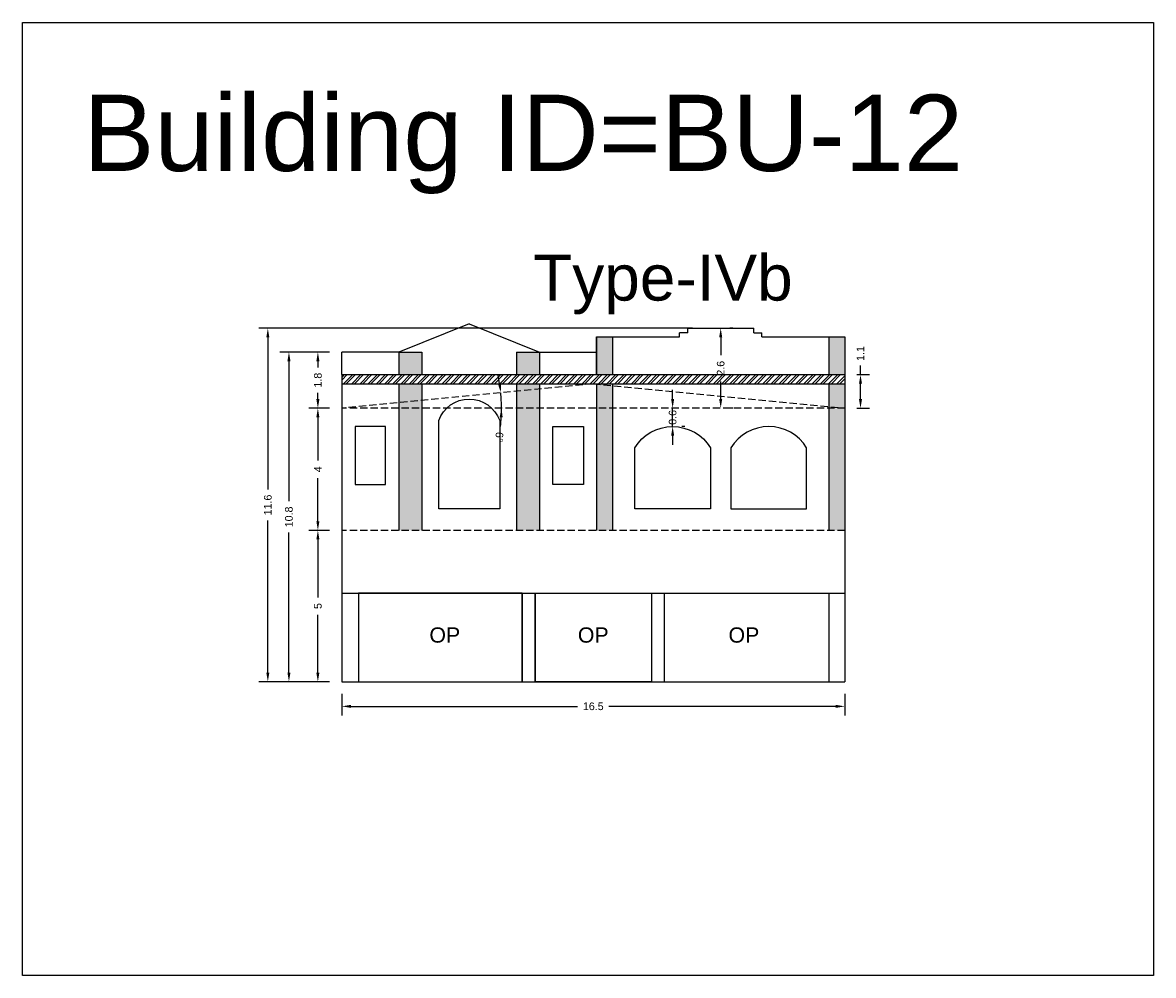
# Model space of a CAD drawing. Header units: metres. Extents: x 3416649 to 3417093, y -6712874 to -6712690.
# Tile 11 of 45: x 3416686 to 3416723, y -6712756 to -6712725. Entities that reach past the tile are written whole.
import ezdxf

# ---------------------------------------------------------------- set-up
doc = ezdxf.new("R2010")
doc.units = ezdxf.units.M
doc.linetypes.add('ACAD_ISO02W100', pattern=[15, 12, -3])
doc.layers.add('Dotted', color=7, linetype='ACAD_ISO02W100', plot=False)
doc.styles.get("Standard").update_dxf_attribs({"font": 'arial.ttf'})
doc.dimstyles.new('ISO-25', dxfattribs={"dimtxt": 0.25, "dimasz": 0.3, "dimexe": 0.3, "dimexo": 0.4, "dimgap": 0.2, "dimtad": 0, "dimdec": 1, "dimdsep": 46, "dimtxsty": 'Standard', "dimcen": 2.5, "dimadec": 0, "dimazin": 0, "dimtfac": 1, "dimtdec": 1, "dimtmove": 0, "dimatfit": 3, "dimfxl": 1, "dimarcsym": 0})

# ---------------------------------------------------------------- blocks, each defined once
blk = doc.blocks.new('*D97')
at = {"color": 0, "lineweight": -2, "transparency": 16777216}
for start, end in [(8.8307, 12.1162), (0, 5.5453), (353.4265, 0), (353.4292, 356.7146)]:
    blk.add_arc((3416696.895, -6712737.778), 5.233, start, end, dxfattribs=at)
at = {"color": 0, "transparency": 16777216}
for points in [[(3416702.115, -6712736.968), (3416702.015, -6712736.981), (3416702.103, -6712737.272)], [(3416702.068, -6712738.076), (3416702.168, -6712738.079), (3416702.127, -6712737.778)]]:
    blk.add_solid(points, dxfattribs=at)
at = {"layer": 'Defpoints', "color": 0, "transparency": 16777216}
for p in [(3416705.135, -6712736.978), (3416702.116, -6712737.44), (3416696.895, -6712737.778), (3416696.895, -6712737.778), (3416713.375, -6712737.778)]:
    blk.add_point(p, dxfattribs=at)
at = {"color": 0, "transparency": 16777216, "insert": (3416702.053, -6712738.723), "char_height": 0.25, "attachment_point": 5, "rotation": 263.4265}
blk.add_mtext('6°', dxfattribs=at)
blk = doc.blocks.new('*D98')
at = {"color": 0, "lineweight": -2, "transparency": 16777216}
for p, q in [((3416696.495, -6712737.778), (3416695.812, -6712737.778)), ((3416696.112, -6712738.078), (3416696.112, -6712739.491)), ((3416696.112, -6712741.478), (3416696.112, -6712740.064)), ((3416696.495, -6712741.778), (3416695.812, -6712741.778))]:
    blk.add_line(p, q, dxfattribs=at)
at = {"color": 0, "transparency": 16777216}
for points in [[(3416696.062, -6712738.078), (3416696.162, -6712738.078), (3416696.112, -6712737.778)], [(3416696.062, -6712741.478), (3416696.162, -6712741.478), (3416696.112, -6712741.778)]]:
    blk.add_solid(points, dxfattribs=at)
at = {"layer": 'Defpoints', "color": 0, "transparency": 16777216}
for p in [(3416696.112, -6712737.778), (3416696.895, -6712737.778), (3416696.895, -6712741.778)]:
    blk.add_point(p, dxfattribs=at)
at = {"color": 0, "transparency": 16777216, "insert": (3416696.112, -6712739.778), "char_height": 0.25, "attachment_point": 5, "rotation": 90}
blk.add_mtext('4', dxfattribs=at)
blk = doc.blocks.new('*D99')
at = {"color": 0, "lineweight": -2, "transparency": 16777216}
for p, q in [((3416696.495, -6712741.778), (3416695.812, -6712741.778)), ((3416696.112, -6712742.078), (3416696.112, -6712743.975)), ((3416696.112, -6712746.438), (3416696.112, -6712744.541)), ((3416696.495, -6712746.738), (3416695.812, -6712746.738))]:
    blk.add_line(p, q, dxfattribs=at)
at = {"color": 0, "transparency": 16777216}
for points in [[(3416696.062, -6712742.078), (3416696.162, -6712742.078), (3416696.112, -6712741.778)], [(3416696.062, -6712746.438), (3416696.162, -6712746.438), (3416696.112, -6712746.738)]]:
    blk.add_solid(points, dxfattribs=at)
at = {"layer": 'Defpoints', "color": 0, "transparency": 16777216}
for p in [(3416696.112, -6712741.778), (3416696.895, -6712741.778), (3416696.895, -6712746.738)]:
    blk.add_point(p, dxfattribs=at)
at = {"color": 0, "transparency": 16777216, "insert": (3416696.112, -6712744.258), "char_height": 0.25, "attachment_point": 5, "rotation": 90}
blk.add_mtext('5', dxfattribs=at)
blk = doc.blocks.new('*D100')
at = {"color": 0, "lineweight": -2, "transparency": 16777216}
for p, q in [((3416707.735, -6712737.478), (3416707.735, -6712737.178)), ((3416707.735, -6712738.378), (3416707.735, -6712737.778)), ((3416708.135, -6712737.778), (3416708.035, -6712737.778)), ((3416708.135, -6712738.378), (3416708.035, -6712738.378)), ((3416707.735, -6712738.678), (3416707.735, -6712738.978))]:
    blk.add_line(p, q, dxfattribs=at)
at = {"color": 0, "transparency": 16777216}
for points in [[(3416707.685, -6712737.478), (3416707.785, -6712737.478), (3416707.735, -6712737.778)], [(3416707.685, -6712738.678), (3416707.785, -6712738.678), (3416707.735, -6712738.378)]]:
    blk.add_solid(points, dxfattribs=at)
at = {"layer": 'Defpoints', "color": 0, "transparency": 16777216}
for p in [(3416707.735, -6712737.778), (3416707.735, -6712737.778), (3416707.735, -6712738.378)]:
    blk.add_point(p, dxfattribs=at)
at = {"color": 0, "transparency": 16777216, "insert": (3416707.735, -6712738.078), "char_height": 0.25, "attachment_point": 5, "rotation": 90}
blk.add_mtext('0.6', dxfattribs=at)
blk = doc.blocks.new('*D101')
at = {"color": 0, "lineweight": -2, "transparency": 16777216}
for p, q in [((3416713.89, -6712736.678), (3416713.89, -6712736.378)), ((3416713.775, -6712736.678), (3416714.19, -6712736.678)), ((3416713.89, -6712737.478), (3416713.89, -6712736.978)), ((3416713.775, -6712737.778), (3416714.19, -6712737.778))]:
    blk.add_line(p, q, dxfattribs=at)
at = {"color": 0, "transparency": 16777216}
for points in [[(3416713.84, -6712736.978), (3416713.94, -6712736.978), (3416713.89, -6712736.678)], [(3416713.84, -6712737.478), (3416713.94, -6712737.478), (3416713.89, -6712737.778)]]:
    blk.add_solid(points, dxfattribs=at)
at = {"layer": 'Defpoints', "color": 0, "transparency": 16777216}
for p in [(3416713.375, -6712736.678), (3416713.89, -6712736.678), (3416713.375, -6712737.778)]:
    blk.add_point(p, dxfattribs=at)
at = {"color": 0, "transparency": 16777216, "insert": (3416713.89, -6712735.986), "char_height": 0.25, "attachment_point": 5, "rotation": 90}
blk.add_mtext('1.1', dxfattribs=at)
blk = doc.blocks.new('*D102')
at = {"color": 0, "lineweight": -2, "transparency": 16777216}
for p, q in [((3416696.895, -6712747.138), (3416696.895, -6712747.844)), ((3416713.375, -6712747.138), (3416713.375, -6712747.844)), ((3416697.195, -6712747.544), (3416704.621, -6712747.544)), ((3416713.075, -6712747.544), (3416705.648, -6712747.544))]:
    blk.add_line(p, q, dxfattribs=at)
at = {"color": 0, "transparency": 16777216}
for points in [[(3416697.195, -6712747.494), (3416697.195, -6712747.594), (3416696.895, -6712747.544)], [(3416713.075, -6712747.494), (3416713.075, -6712747.594), (3416713.375, -6712747.544)]]:
    blk.add_solid(points, dxfattribs=at)
at = {"layer": 'Defpoints', "color": 0, "transparency": 16777216}
for p in [(3416696.895, -6712746.738), (3416713.375, -6712746.738), (3416713.375, -6712747.544)]:
    blk.add_point(p, dxfattribs=at)
at = {"color": 0, "transparency": 16777216, "insert": (3416705.135, -6712747.544), "char_height": 0.25, "attachment_point": 5}
blk.add_mtext('16.5', dxfattribs=at)
blk = doc.blocks.new('*D103')
at = {"color": 0, "lineweight": -2, "transparency": 16777216}
for p, q in [((3416696.495, -6712735.938), (3416695.813, -6712735.938)), ((3416696.113, -6712736.238), (3416696.113, -6712736.442)), ((3416696.113, -6712737.478), (3416696.113, -6712737.274)), ((3416696.495, -6712737.778), (3416695.813, -6712737.778))]:
    blk.add_line(p, q, dxfattribs=at)
at = {"color": 0, "transparency": 16777216}
for points in [[(3416696.063, -6712736.238), (3416696.163, -6712736.238), (3416696.113, -6712735.938)], [(3416696.063, -6712737.478), (3416696.163, -6712737.478), (3416696.113, -6712737.778)]]:
    blk.add_solid(points, dxfattribs=at)
at = {"layer": 'Defpoints', "color": 0, "transparency": 16777216}
for p in [(3416696.113, -6712735.938), (3416696.895, -6712735.938), (3416696.895, -6712737.778)]:
    blk.add_point(p, dxfattribs=at)
at = {"color": 0, "transparency": 16777216, "insert": (3416696.113, -6712736.858), "char_height": 0.25, "attachment_point": 5, "rotation": 90}
blk.add_mtext('1.8', dxfattribs=at)
blk = doc.blocks.new('*D104')
at = {"color": 0, "lineweight": -2, "transparency": 16777216}
for p, q in [((3416709.71, -6712735.158), (3416709.61, -6712735.158)), ((3416709.31, -6712735.458), (3416709.31, -6712736.038)), ((3416709.31, -6712737.478), (3416709.31, -6712736.897)), ((3416709.71, -6712737.778), (3416709.61, -6712737.778))]:
    blk.add_line(p, q, dxfattribs=at)
at = {"color": 0, "transparency": 16777216}
for points in [[(3416709.26, -6712735.458), (3416709.36, -6712735.458), (3416709.31, -6712735.158)], [(3416709.26, -6712737.478), (3416709.36, -6712737.478), (3416709.31, -6712737.778)]]:
    blk.add_solid(points, dxfattribs=at)
at = {"layer": 'Defpoints', "color": 0, "transparency": 16777216}
for p in [(3416709.31, -6712735.158), (3416709.31, -6712737.778), (3416709.31, -6712737.778)]:
    blk.add_point(p, dxfattribs=at)
at = {"color": 0, "transparency": 16777216, "insert": (3416709.31, -6712736.468), "char_height": 0.25, "attachment_point": 5, "rotation": 90}
blk.add_mtext('2.6', dxfattribs=at)
blk = doc.blocks.new('*D105')
at = {"color": 0, "lineweight": -2, "transparency": 16777216}
for p, q in [((3416696.495, -6712735.938), (3416694.864, -6712735.938)), ((3416695.164, -6712736.238), (3416695.164, -6712740.825)), ((3416695.164, -6712746.438), (3416695.164, -6712741.851)), ((3416696.495, -6712746.738), (3416694.864, -6712746.738))]:
    blk.add_line(p, q, dxfattribs=at)
at = {"color": 0, "transparency": 16777216}
for points in [[(3416695.114, -6712736.238), (3416695.214, -6712736.238), (3416695.164, -6712735.938)], [(3416695.114, -6712746.438), (3416695.214, -6712746.438), (3416695.164, -6712746.738)]]:
    blk.add_solid(points, dxfattribs=at)
at = {"layer": 'Defpoints', "color": 0, "transparency": 16777216}
for p in [(3416695.164, -6712735.938), (3416696.895, -6712735.938), (3416696.895, -6712746.738)]:
    blk.add_point(p, dxfattribs=at)
at = {"color": 0, "transparency": 16777216, "insert": (3416695.164, -6712741.338), "char_height": 0.25, "attachment_point": 5, "rotation": 90}
blk.add_mtext('10.8', dxfattribs=at)
blk = doc.blocks.new('*D106')
at = {"color": 0, "lineweight": -2, "transparency": 16777216}
for p, q in [((3416708.384, -6712735.158), (3416694.173, -6712735.158)), ((3416694.473, -6712735.458), (3416694.473, -6712740.435)), ((3416694.473, -6712746.438), (3416694.473, -6712741.461)), ((3416696.495, -6712746.738), (3416694.173, -6712746.738))]:
    blk.add_line(p, q, dxfattribs=at)
at = {"color": 0, "transparency": 16777216}
for points in [[(3416694.423, -6712735.458), (3416694.523, -6712735.458), (3416694.473, -6712735.158)], [(3416694.423, -6712746.438), (3416694.523, -6712746.438), (3416694.473, -6712746.738)]]:
    blk.add_solid(points, dxfattribs=at)
at = {"layer": 'Defpoints', "color": 0, "transparency": 16777216}
for p in [(3416694.473, -6712735.158), (3416708.784, -6712735.158), (3416696.895, -6712746.738)]:
    blk.add_point(p, dxfattribs=at)
at = {"color": 0, "transparency": 16777216, "insert": (3416694.473, -6712740.948), "char_height": 0.25, "attachment_point": 5, "rotation": 90}
blk.add_mtext('11.6', dxfattribs=at)

msp = doc.modelspace()

# ---------------------------------------------------------------- hatches: boundary and pattern name
h = msp.add_hatch(color=256)
h.dxf.hatch_style = 1
h.paths.add_polyline_path([(3416699.515, -6712737.778), (3416698.765, -6712737.778), (3416698.765, -6712741.778), (3416699.515, -6712741.778)])
h.paths.add_polyline_path([(3416699.515, -6712737.523), (3416698.765, -6712737.596), (3416698.765, -6712737.778), (3416699.515, -6712737.778)])
h.paths.add_polyline_path([(3416699.515, -6712736.978), (3416698.765, -6712736.978), (3416698.765, -6712737.596), (3416699.515, -6712737.523)])
h.paths.add_polyline_path([(3416699.515, -6712735.938), (3416698.765, -6712735.938), (3416698.765, -6712736.678), (3416699.515, -6712736.678)])
h.paths.add_polyline_path([(3416703.375, -6712735.938), (3416702.625, -6712735.938), (3416702.625, -6712736.678), (3416703.375, -6712736.678)])
h.paths.add_polyline_path([(3416703.375, -6712736.978), (3416702.625, -6712736.978), (3416702.625, -6712737.221), (3416703.375, -6712737.149)])
h.paths.add_polyline_path([(3416703.375, -6712737.149), (3416702.625, -6712737.221), (3416702.625, -6712737.778), (3416703.375, -6712737.778)])
h.paths.add_polyline_path([(3416703.375, -6712737.778), (3416702.625, -6712737.778), (3416702.625, -6712741.778), (3416703.375, -6712741.778)])
h.paths.add_polyline_path([(3416705.765, -6712737.778), (3416705.245, -6712737.778), (3416705.245, -6712741.778), (3416705.765, -6712741.778)])
h.paths.add_polyline_path([(3416705.765, -6712737.039), (3416705.245, -6712736.988), (3416705.245, -6712737.778), (3416705.765, -6712737.778)])
h.paths.add_polyline_path([(3416705.765, -6712735.438), (3416705.245, -6712735.438), (3416705.245, -6712736.678), (3416705.765, -6712736.678)])
h.paths.add_polyline_path([(3416713.375, -6712735.438), (3416712.855, -6712735.438), (3416712.855, -6712736.678), (3416713.375, -6712736.678)])
h.paths.add_polyline_path([(3416713.375, -6712736.978), (3416712.855, -6712736.978), (3416712.855, -6712737.727), (3416713.375, -6712737.778)])
h.paths.add_polyline_path([(3416713.375, -6712737.778), (3416712.855, -6712737.778), (3416712.855, -6712741.778), (3416713.375, -6712741.778)])
h = msp.add_hatch()
h.set_pattern_fill('ANSI32', color=256, scale=0.02)
h.set_pattern_definition([(45, (-10.47718, 0), (-0.134703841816, 0.134703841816), []), (45, (-10.38738, 0), (-0.134703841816, 0.134703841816), [])])
h.paths.add_polyline_path([(3416696.895, -6712736.678), (3416696.895, -6712736.978), (3416713.375, -6712736.978), (3416713.375, -6712736.678)])

# ---------------------------------------------------------------- linework, layer by layer
for points in [[(3416686.439, -6712725.146), (3416723.486, -6712725.146), (3416723.486, -6712756.357), (3416686.439, -6712756.357)], [(3416698.33, -6712738.378), (3416697.33, -6712738.378), (3416697.33, -6712740.278), (3416698.33, -6712740.278)], [(3416703.81, -6712738.378), (3416704.81, -6712738.378), (3416704.81, -6712740.278), (3416703.81, -6712740.278)], [(3416702.809, -6712743.838), (3416697.445, -6712743.838), (3416697.445, -6712746.738), (3416702.809, -6712746.738)], [(3416703.229, -6712743.838), (3416707.04, -6712743.838), (3416707.04, -6712746.738), (3416703.229, -6712746.738)]]:
    msp.add_lwpolyline(points, close=True)
for points in [[(3416701.07, -6712735.018), (3416698.765, -6712735.938)], [(3416701.07, -6712735.018), (3416703.375, -6712735.938)], [(3416708.23, -6712735.158), (3416710.39, -6712735.158)], [(3416708.23, -6712735.313), (3416708.23, -6712735.158)], [(3416710.39, -6712735.313), (3416710.39, -6712735.158)], [(3416705.245, -6712735.438), (3416705.245, -6712736.678)], [(3416705.245, -6712736.678), (3416705.245, -6712735.438)], [(3416705.245, -6712735.438), (3416707.96, -6712735.438)], [(3416705.765, -6712735.438), (3416705.765, -6712736.678)], [(3416708.23, -6712735.313), (3416707.96, -6712735.313)], [(3416707.96, -6712735.438), (3416707.96, -6712735.313)], [(3416710.39, -6712735.313), (3416710.66, -6712735.313)], [(3416710.66, -6712735.438), (3416710.66, -6712735.313)], [(3416710.66, -6712735.438), (3416713.375, -6712735.438)], [(3416712.855, -6712735.438), (3416712.855, -6712736.678)], [(3416713.375, -6712735.438), (3416713.375, -6712746.738)], [(3416698.765, -6712735.938), (3416696.895, -6712735.938)], [(3416696.895, -6712736.678), (3416696.895, -6712735.938)], [(3416698.765, -6712735.938), (3416699.515, -6712735.938)], [(3416698.765, -6712735.938), (3416698.765, -6712736.678)], [(3416699.515, -6712735.938), (3416699.515, -6712736.678)], [(3416702.625, -6712735.938), (3416702.625, -6712736.678)], [(3416702.625, -6712735.938), (3416705.245, -6712735.938)], [(3416703.375, -6712735.938), (3416703.375, -6712736.678)], [(3416696.895, -6712736.678), (3416713.375, -6712736.678)], [(3416696.895, -6712736.678), (3416696.895, -6712746.738)], [(3416696.895, -6712736.978), (3416713.375, -6712736.978)], [(3416698.765, -6712736.978), (3416698.765, -6712741.778)], [(3416699.515, -6712736.978), (3416699.515, -6712741.778)], [(3416702.625, -6712736.978), (3416702.625, -6712741.778)], [(3416703.375, -6712736.978), (3416703.375, -6712741.778)], [(3416705.245, -6712736.978), (3416705.245, -6712741.778)], [(3416705.765, -6712736.978), (3416705.765, -6712741.778)], [(3416712.855, -6712736.978), (3416712.855, -6712741.778)], [(3416696.895, -6712743.838), (3416713.375, -6712743.838)], [(3416697.445, -6712743.838), (3416697.445, -6712746.738)], [(3416702.809, -6712743.838), (3416702.809, -6712746.738)], [(3416703.229, -6712743.838), (3416703.229, -6712746.738)], [(3416707.04, -6712743.838), (3416707.04, -6712746.738)], [(3416707.46, -6712743.838), (3416707.46, -6712746.738)], [(3416712.855, -6712743.838), (3416712.855, -6712746.738)], [(3416696.895, -6712746.738), (3416713.375, -6712746.738)]]:
    msp.add_lwpolyline(points)
for points in [[(3416700.07, -6712741.078), (3416700.07, -6712738.178, -0.7), (3416702.07, -6712738.178), (3416702.07, -6712741.078)], [(3416706.495, -6712741.078), (3416706.495, -6712739.078, -0.564516), (3416708.975, -6712739.078), (3416708.975, -6712741.078)], [(3416712.125, -6712741.078), (3416712.125, -6712739.078, 0.564516), (3416709.645, -6712739.078), (3416709.645, -6712741.078)]]:
    msp.add_lwpolyline(points, format="xyb", close=True)
at = {"layer": 'Dotted', "ltscale": 0.02}
msp.add_line((3416713.375, -6712737.778), (3416696.895, -6712737.778), dxfattribs=at)
for points in [[(3416705.135, -6712736.978), (3416696.895, -6712737.778)], [(3416705.135, -6712736.978), (3416713.375, -6712737.778)], [(3416713.375, -6712741.778), (3416696.895, -6712741.778)]]:
    msp.add_lwpolyline(points, dxfattribs=at)

# ---------------------------------------------------------------- texts
at = {"attachment_point": 1}
for s, width, heights, insert, char_height in [('Building ID=BU-12', 67.86454, [0.517], (3416688.428, -6712727.506), 2.5), ('Type-IVb', 9.99112, [0.517], (3416703.167, -6712732.751), 1.5), ('OP', 1.17554, [0], (3416699.766, -6712744.957), 0.5), ('OP', 1.17554, [0], (3416704.63, -6712744.957), 0.5), ('OP', 1.17554, [0], (3416709.566, -6712744.957), 0.5)]:
    msp.add_mtext_dynamic_manual_height_columns(s, width=width, gutter_width=12.5, heights=heights, dxfattribs=dict(at, insert=insert, char_height=char_height))

# ---------------------------------------------------------------- dimensions: what is measured, and where the dimension line sits
for base, p1, p2, picture, middle in [((3416694.473, -6712735.158), (3416696.895, -6712746.738), (3416708.784, -6712735.158), '*D106', (3416694.473, -6712740.948)), ((3416709.31, -6712737.778), (3416709.31, -6712735.158), (3416709.31, -6712737.778), '*D104', (3416709.31, -6712736.468)), ((3416695.164, -6712735.938), (3416696.895, -6712746.738), (3416696.895, -6712735.938), '*D105', (3416695.164, -6712741.338)), ((3416696.113, -6712735.938), (3416696.895, -6712737.778), (3416696.895, -6712735.938), '*D103', (3416696.113, -6712736.858)), ((3416713.89, -6712736.678), (3416713.375, -6712737.778), (3416713.375, -6712736.678), '*D101', (3416713.89, -6712735.986)), ((3416696.112, -6712737.778), (3416696.895, -6712741.778), (3416696.895, -6712737.778), '*D98', (3416696.112, -6712739.778)), ((3416696.112, -6712741.778), (3416696.895, -6712746.738), (3416696.895, -6712741.778), '*D99', (3416696.112, -6712744.258))]:
    dim = msp.add_linear_dim(base=base, p1=p1, p2=p2, angle=90, dimstyle='ISO-25')
    dim.commit()
    dim.dimension.update_dxf_attribs({"geometry": picture, "text_midpoint": middle})
dim = msp.add_angular_dim_2l(base=(3416702.116, -6712737.44), line1=((3416713.375, -6712737.778), (3416696.895, -6712737.778)), line2=((3416705.135, -6712736.978), (3416696.895, -6712737.778)), dimstyle='ISO-25')
dim.commit()
dim.dimension.update_dxf_attribs({"geometry": '*D97', "text_midpoint": (3416702.053, -6712738.723)})
dim = msp.add_linear_dim(base=(3416707.735, -6712737.778), p1=(3416707.735, -6712738.378), p2=(3416707.735, -6712737.778), angle=90, dimstyle='ISO-25')
dim.commit()
dim.dimension.update_dxf_attribs({"geometry": '*D100', "text_midpoint": (3416707.735, -6712738.078), "dimtype": 160})
dim = msp.add_linear_dim(base=(3416713.375, -6712747.544), p1=(3416696.895, -6712746.738), p2=(3416713.375, -6712746.738), dimstyle='ISO-25')
dim.commit()
dim.dimension.update_dxf_attribs({"geometry": '*D102', "text_midpoint": (3416705.135, -6712747.544)})

doc.saveas('drawing.dxf')
